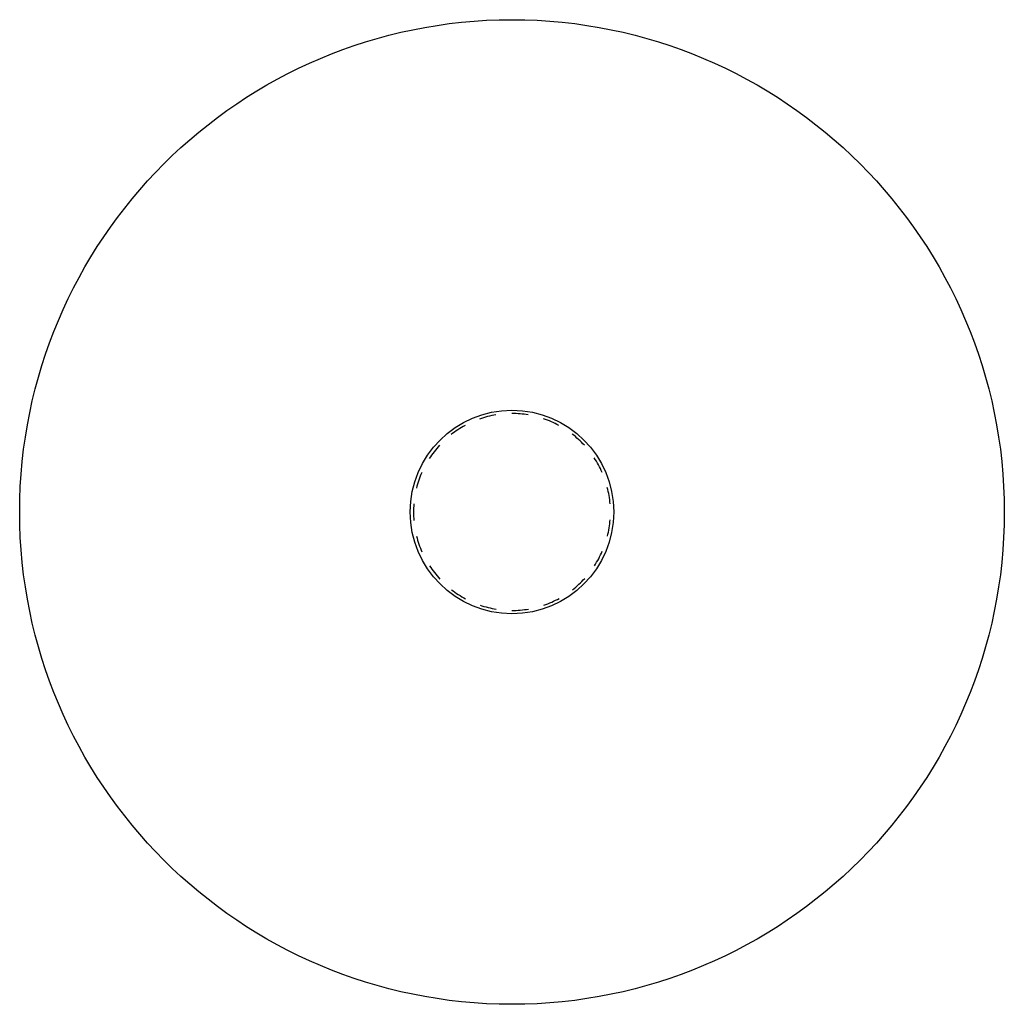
# Paper-space layout '_Superior' of a CAD drawing. Header units: millimetres. Extents: x -155 to 145, y -150 to 150.
import ezdxf

# ---------------------------------------------------------------- set-up
doc = ezdxf.new("R2010")
doc.units = ezdxf.units.MM

psp = doc.layouts.new('_Superior')

# ---------------------------------------------------------------- linework, layer by layer
at = {"color": 7, "linetype": 'Continuous', "lineweight": 25}
for radius in [150, 31, 31]:
    psp.add_circle((-5.5, 0), radius, dxfattribs=at)
for start, end in [(80.5263, 90), (99.4737, 109.1987), (61.5789, 71.304), (118.4211, 128.1461), (42.6316, 52.3566), (137.3684, 147.0935), (23.6842, 33.4093), (156.3158, 166.0408), (4.7368, 14.4619), (175.2632, 184.9882), (345.7895, 355.5145), (194.2105, 203.9356), (326.8421, 336.5672), (213.1579, 222.8829), (307.8947, 317.6198), (232.1053, 241.8303), (288.9474, 298.6724), (251.0526, 260.7777), (270, 279.7251)]:
    psp.add_arc((-5.5, 0), 30, start, end, dxfattribs=at)

doc.saveas('drawing.dxf')
